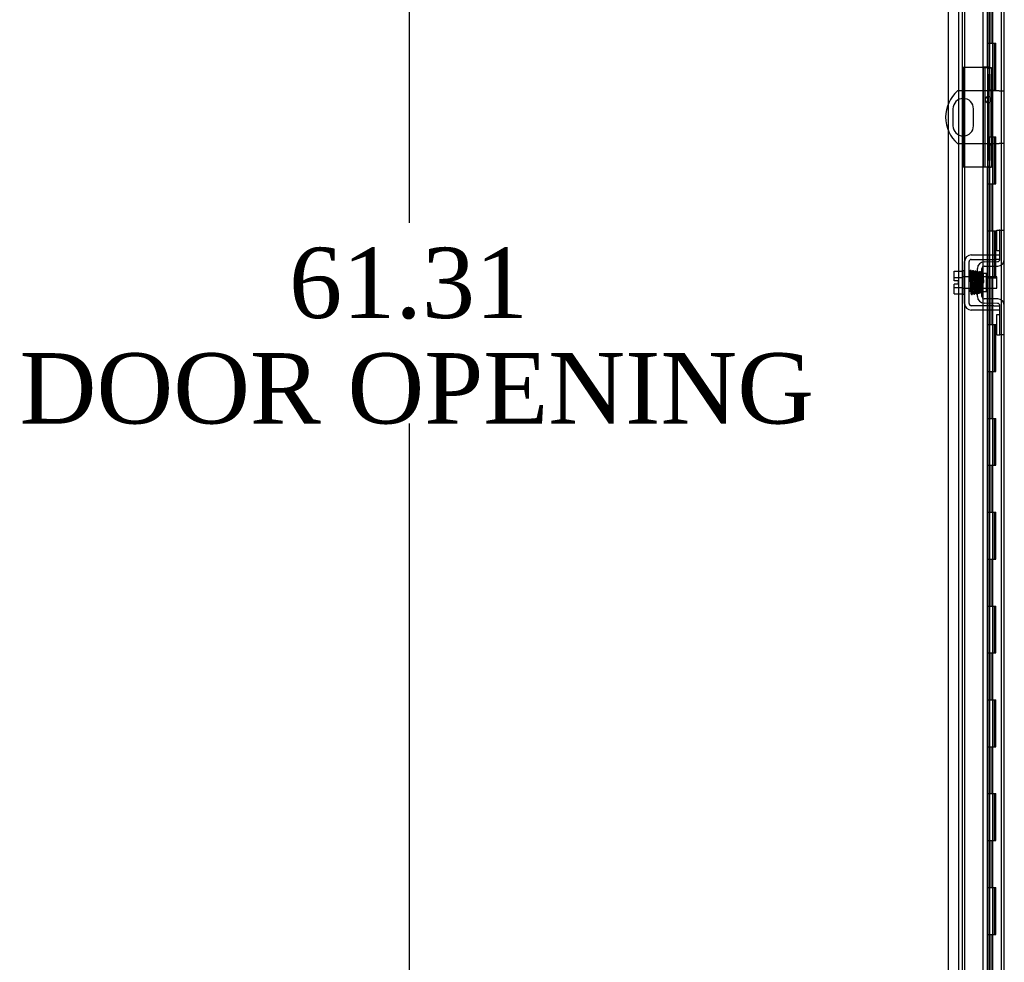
# Model space of a CAD drawing. Header units: inches. Extents: x 1 to 299, y -2 to 199.
# Tile 20 of 30: x 117 to 138, y 88 to 108. Entities that reach past the tile are written whole.
import ezdxf
from ezdxf.enums import TextEntityAlignment as Align
from ezdxf.lldxf.tags import DXFTag

# ---------------------------------------------------------------- set-up
doc = ezdxf.new("R2010")
doc.units = ezdxf.units.IN
doc.header["$MEASUREMENT"] = 0
for name, color, linetype in [('COM40153-2', 7, 'Continuous'), ('COM51496-1', 7, 'Continuous'), ('COM51497', 7, 'Continuous'), ('COM51498', 7, 'Continuous'), ('COM53957-3', 7, 'Continuous'), ('COM55523', 7, 'Continuous'), ('COM70220', 7, 'Continuous'), ('COM71173-2', 7, 'Continuous'), ('Default', 7, 'Continuous'), ('SCC19011', 7, 'Continuous'), ('SPR20280', 7, 'Continuous'), ('WAF25367', 7, 'Continuous')]:
    doc.layers.add(name, color=color, linetype=linetype)
doc.styles.add('SEACAD_Times_New_Roman', font='times.ttf')
tags = doc.linetypes.add('HIDDEN2', pattern=[0.1875, 0.125, -0.0625]).pattern_tags.tags
tags[6:7] = [DXFTag(74, 4), DXFTag(75, 0), DXFTag(340, '0'), DXFTag(46, 0.0), DXFTag(50, 0.0), DXFTag(44, 0.0), DXFTag(45, 0.0)]
tags[4:5] = [DXFTag(74, 4), DXFTag(75, 0), DXFTag(340, '0'), DXFTag(46, 0.0), DXFTag(50, 0.0), DXFTag(44, 0.0), DXFTag(45, 0.0)]
doc.dimstyles.new('HAMMOND_(STH_-_300x200)', dxfattribs={"dimtxt": 1.5, "dimasz": 1.875, "dimexe": 0.75, "dimexo": 0.75, "dimgap": 0.375, "dimtad": 0, "dimtih": 1, "dimtoh": 1, "dimzin": 0, "dimdsep": 46, "dimtxsty": 'SEACAD_Times_New_Roman', "dimblk1": '_SE_FILLED', "dimblk2": '_SE_FILLED', "dimsah": 1, "dimcen": 0.75, "dimadec": 0, "dimazin": 0, "dimtfac": 0.8, "dimtofl": 0, "dimtmove": 1, "dimatfit": 3, "dimfxl": 0, "dimtolj": 1, "dimtzin": 0, "dimarcsym": 0})

# ---------------------------------------------------------------- blocks, each defined once
blk = doc.blocks.new('SE3')
at = {"layer": 'COM40153-2', "color": 7, "linetype": 'Continuous'}
for p, q in [((137.08, 106.982), (137.08, 106.482)), ((137.505, 106.982), (137.08, 106.982)), ((137.505, 106.982), (137.61, 106.982)), ((137.61, 106.982), (137.61, 106.952)), ((137.61, 106.982), (137.68, 106.982)), ((137.61, 106.839), (137.61, 106.952)), ((137.61, 106.839), (137.61, 106.505)), ((137.68, 106.952), (137.68, 106.982)), ((137.68, 106.952), (137.68, 106.839)), ((137.68, 106.505), (137.68, 106.839)), ((137.61, 106.505), (137.61, 105.334)), ((137.61, 106.505), (137.68, 106.505)), ((137.68, 106.505), (137.68, 105.334)), ((137.08, 106.319), (137.08, 105.519)), ((137.08, 105.357), (137.08, 104.857)), ((137.61, 105.334), (137.61, 104.999)), ((137.61, 105.334), (137.68, 105.334)), ((137.68, 104.999), (137.68, 105.334)), ((137.61, 104.886), (137.61, 104.999)), ((137.68, 104.999), (137.68, 104.886)), ((137.497, 104.857), (137.08, 104.857)), ((137.61, 104.886), (137.61, 104.857)), ((137.61, 104.857), (137.68, 104.857)), ((137.68, 104.857), (137.68, 104.886))]:
    blk.add_line(p, q, dxfattribs=at)
at = {"layer": 'COM40153-2', "color": 7, "linetype": 'HIDDEN2'}
for p, q in [((137.08, 106.482), (137.08, 106.319)), ((137.08, 105.519), (137.08, 105.357))]:
    blk.add_line(p, q, dxfattribs=at)
at = {"layer": 'COM51496-1', "color": 7, "linetype": 'Continuous'}
for p, q in [((137.61, 106.482), (136.959, 106.482)), ((137.847, 106.482), (137.68, 106.482)), ((137.847, 106.482), (137.955, 106.482)), ((136.861, 106.1), (136.861, 105.738)), ((137.299, 105.738), (137.299, 106.1)), ((136.959, 105.357), (137.61, 105.357)), ((137.68, 105.357), (137.847, 105.357)), ((137.955, 105.357), (137.847, 105.357))]:
    blk.add_line(p, q, dxfattribs=at)
at = {"layer": 'COM51496-1', "color": 7, "linetype": 'HIDDEN2'}
for p, q in [((137.68, 106.482), (137.61, 106.482)), ((137.61, 105.357), (137.68, 105.357))]:
    blk.add_line(p, q, dxfattribs=at)
at = {"layer": 'COM51496-1', "color": 7, "linetype": 'Continuous'}
for centre, radius, start, end in [((137.455, 105.919), 0.75, 131.4096, 228.5904), ((137.08, 106.1), 0.219, 0, 180), ((137.611, 106.294), 0.0625, 90.4489, 269.5511), ((137.08, 105.738), 0.219, 180, 0)]:
    blk.add_arc(centre, radius, start, end, dxfattribs=at)
at = {"layer": 'COM51496-1', "color": 7, "linetype": 'HIDDEN2'}
for start, end in [(0, 90.4489), (269.5511, 0)]:
    blk.add_arc((137.611, 106.294), 0.0625, start, end, dxfattribs=at)
at = {"layer": 'COM51497', "color": 7, "linetype": 'Continuous'}
for p, q in [((137.109, 101.95), (137.109, 102.841)), ((137.204, 101.95), (137.204, 102.841)), ((137.252, 102.984), (137.735, 102.984)), ((137.252, 102.889), (137.735, 102.889)), ((137.735, 102.984), (137.86, 102.984)), ((137.86, 102.889), (137.735, 102.889)), ((137.735, 101.902), (137.252, 101.902)), ((137.735, 101.807), (137.252, 101.807)), ((137.735, 101.902), (137.86, 101.902)), ((137.86, 101.807), (137.735, 101.807))]:
    blk.add_line(p, q, dxfattribs=at)
for centre, radius, start, end in [((137.252, 102.841), 0.143, 90, 180), ((137.252, 102.841), 0.048, 90, 180), ((137.252, 101.95), 0.143, 180, 270), ((137.252, 101.95), 0.048, 180, 270)]:
    blk.add_arc(centre, radius, start, end, dxfattribs=at)
at = {"layer": 'COM51498', "color": 7, "linetype": 'Continuous'}
for p, q in [((137.795, 103.074), (137.795, 103.511)), ((137.795, 103.511), (137.846, 103.511)), ((137.86, 103.511), (137.846, 103.511)), ((137.86, 103.261), (137.86, 103.511)), ((137.86, 103.511), (137.955, 103.511)), ((137.86, 102.889), (137.86, 103.261)), ((137.846, 103.074), (137.795, 103.074)), ((137.846, 103.074), (137.86, 103.074)), ((137.523, 102.836), (137.813, 102.841)), ((137.383, 102.099), (137.383, 102.693)), ((137.478, 102.099), (137.478, 102.693)), ((137.525, 102.741), (137.814, 102.746)), ((137.573, 102.591), (137.503, 102.591)), ((137.573, 102.201), (137.573, 102.591)), ((137.478, 102.201), (137.573, 102.201)), ((137.814, 102.046), (137.525, 102.051)), ((137.813, 101.951), (137.523, 101.956)), ((137.86, 101.53), (137.86, 101.903)), ((137.795, 101.28), (137.795, 101.717)), ((137.795, 101.717), (137.846, 101.717)), ((137.86, 101.717), (137.846, 101.717)), ((137.86, 101.28), (137.86, 101.53)), ((137.795, 101.28), (137.846, 101.28)), ((137.846, 101.28), (137.86, 101.28)), ((137.955, 101.28), (137.86, 101.28))]:
    blk.add_line(p, q, dxfattribs=at)
at = {"layer": 'COM51498', "color": 7, "linetype": 'HIDDEN2'}
blk.add_line((137.503, 102.591), (137.478, 102.591), dxfattribs=at)
at = {"layer": 'COM51498', "color": 7, "linetype": 'Continuous'}
for centre, radius, start, end in [((137.526, 102.693), 0.143, 91, 180), ((137.812, 102.889), 0.048, 271, 0), ((137.812, 102.889), 0.143, 271, 0), ((137.526, 102.693), 0.048, 91, 180), ((137.526, 102.099), 0.143, 180, 269), ((137.526, 102.099), 0.048, 180, 269), ((137.812, 101.903), 0.143, 0, 89), ((137.812, 101.903), 0.048, 0, 89)]:
    blk.add_arc(centre, radius, start, end, dxfattribs=at)
at = {"layer": 'COM53957-3', "color": 7, "linetype": 'Continuous'}
for p, q in [((136.768, 106.22), (136.768, 133.543)), ((137.497, 130.456), (137.497, 106.983)), ((137.589, 130.456), (137.589, 106.983)), ((137.643, 106.983), (137.643, 130.456)), ((137.589, 106.983), (137.497, 106.983)), ((137.504, 106.982), (137.504, 106.983)), ((137.512, 106.982), (137.512, 106.983)), ((137.638, 106.983), (137.589, 106.983)), ((137.638, 106.983), (137.643, 106.983)), ((136.768, 71.297), (136.768, 105.618)), ((137.589, 104.857), (137.497, 104.857)), ((137.497, 104.857), (137.497, 102.984)), ((137.589, 104.857), (137.589, 102.984)), ((137.589, 104.857), (137.61, 104.857)), ((137.643, 102.984), (137.643, 104.857)), ((137.497, 102.889), (137.497, 102.833)), ((137.589, 102.889), (137.589, 102.837)), ((137.643, 102.838), (137.643, 102.889)), ((137.497, 102.731), (137.497, 102.611)), ((137.589, 102.742), (137.589, 102.518)), ((137.643, 102.518), (137.643, 102.743)), ((137.497, 102.201), (137.497, 102.06)), ((137.589, 102.274), (137.589, 102.049)), ((137.643, 102.049), (137.643, 102.274)), ((137.497, 101.958), (137.497, 101.902)), ((137.497, 101.807), (137.497, 74.335)), ((137.589, 101.954), (137.589, 101.902)), ((137.589, 101.807), (137.589, 74.335)), ((137.643, 101.902), (137.643, 101.954)), ((137.643, 74.335), (137.643, 101.807))]:
    blk.add_line(p, q, dxfattribs=at)
at = {"layer": 'COM53957-3', "color": 7, "linetype": 'HIDDEN2'}
for p, q in [((137.504, 104.857), (137.504, 106.982)), ((137.512, 104.857), (137.512, 106.982)), ((137.538, 106.983), (137.538, 104.857)), ((136.768, 105.618), (136.768, 106.22)), ((137.497, 102.984), (137.497, 102.889)), ((137.497, 102.833), (137.497, 102.731)), ((137.589, 102.984), (137.589, 102.889)), ((137.589, 102.837), (137.589, 102.742)), ((137.643, 102.889), (137.643, 102.984)), ((137.643, 102.743), (137.643, 102.838)), ((137.497, 102.611), (137.497, 102.201)), ((137.589, 102.518), (137.589, 102.274)), ((137.643, 102.274), (137.643, 102.518)), ((137.497, 102.06), (137.497, 101.958)), ((137.589, 102.049), (137.589, 101.954)), ((137.643, 101.954), (137.643, 102.049)), ((137.497, 101.902), (137.497, 101.807)), ((137.589, 101.902), (137.589, 101.807)), ((137.643, 101.807), (137.643, 101.902))]:
    blk.add_line(p, q, dxfattribs=at)
at = {"layer": 'COM55523', "color": 7, "linetype": 'HIDDEN2'}
for p, q in [((137.062, 72.499), (137.062, 132.499)), ((137.602, 72.499), (137.602, 132.499)), ((137.607, 132.508), (137.607, 72.499)), ((137.707, 72.499), (137.707, 132.508)), ((137.893, 72.499), (137.893, 132.499)), ((137.955, 72.499), (137.955, 132.499)), ((137.657, 107.499), (137.657, 108.499)), ((137.698, 107.499), (137.698, 108.499)), ((137.602, 107.499), (137.657, 107.499)), ((137.646, 107.499), (137.774, 107.499)), ((137.646, 106.499), (137.646, 107.499)), ((137.743, 106.499), (137.743, 107.499)), ((137.769, 107.499), (137.769, 106.499)), ((137.774, 106.499), (137.774, 107.499)), ((137.602, 106.499), (137.657, 106.499)), ((137.646, 106.499), (137.774, 106.499)), ((137.657, 105.499), (137.657, 106.499)), ((137.698, 105.499), (137.698, 106.499)), ((137.602, 105.499), (137.657, 105.499)), ((137.646, 105.499), (137.774, 105.499)), ((137.646, 104.499), (137.646, 105.499)), ((137.743, 104.499), (137.743, 105.499)), ((137.769, 105.499), (137.769, 104.499)), ((137.774, 104.499), (137.774, 105.499)), ((137.602, 104.499), (137.657, 104.499)), ((137.646, 104.499), (137.774, 104.499)), ((137.657, 103.499), (137.657, 104.499)), ((137.698, 103.499), (137.698, 104.499)), ((137.602, 103.499), (137.657, 103.499)), ((137.646, 103.499), (137.774, 103.499)), ((137.646, 102.499), (137.646, 103.499)), ((137.743, 102.499), (137.743, 103.499)), ((137.769, 103.499), (137.769, 102.499)), ((137.774, 102.499), (137.774, 103.499)), ((137.602, 102.499), (137.657, 102.499)), ((137.646, 102.499), (137.774, 102.499)), ((137.657, 101.499), (137.657, 102.499)), ((137.698, 101.499), (137.698, 102.499)), ((137.602, 101.499), (137.657, 101.499)), ((137.646, 101.499), (137.774, 101.499)), ((137.646, 100.499), (137.646, 101.499)), ((137.743, 100.499), (137.743, 101.499)), ((137.769, 101.499), (137.769, 100.499)), ((137.774, 100.499), (137.774, 101.499)), ((137.602, 100.499), (137.657, 100.499)), ((137.646, 100.499), (137.774, 100.499)), ((137.657, 99.499), (137.657, 100.499)), ((137.698, 99.499), (137.698, 100.499)), ((137.602, 99.499), (137.657, 99.499)), ((137.646, 99.499), (137.774, 99.499)), ((137.646, 98.499), (137.646, 99.499)), ((137.743, 98.499), (137.743, 99.499)), ((137.769, 99.499), (137.769, 98.499)), ((137.774, 98.499), (137.774, 99.499)), ((137.602, 98.499), (137.657, 98.499)), ((137.646, 98.499), (137.774, 98.499)), ((137.657, 97.499), (137.657, 98.499)), ((137.698, 97.499), (137.698, 98.499)), ((137.602, 97.499), (137.657, 97.499)), ((137.646, 97.499), (137.774, 97.499)), ((137.646, 96.499), (137.646, 97.499)), ((137.743, 96.499), (137.743, 97.499)), ((137.769, 97.499), (137.769, 96.499)), ((137.774, 96.499), (137.774, 97.499)), ((137.602, 96.499), (137.657, 96.499)), ((137.646, 96.499), (137.774, 96.499)), ((137.657, 95.499), (137.657, 96.499)), ((137.698, 95.499), (137.698, 96.499)), ((137.602, 95.499), (137.657, 95.499)), ((137.646, 95.499), (137.774, 95.499)), ((137.646, 94.499), (137.646, 95.499)), ((137.743, 94.499), (137.743, 95.499)), ((137.769, 95.499), (137.769, 94.499)), ((137.774, 94.499), (137.774, 95.499)), ((137.602, 94.499), (137.657, 94.499)), ((137.646, 94.499), (137.774, 94.499)), ((137.657, 93.499), (137.657, 94.499)), ((137.698, 93.499), (137.698, 94.499)), ((137.602, 93.499), (137.657, 93.499)), ((137.646, 93.499), (137.774, 93.499)), ((137.646, 92.499), (137.646, 93.499)), ((137.743, 92.499), (137.743, 93.499)), ((137.769, 93.499), (137.769, 92.499)), ((137.774, 92.499), (137.774, 93.499)), ((137.602, 92.499), (137.657, 92.499)), ((137.646, 92.499), (137.774, 92.499)), ((137.657, 91.499), (137.657, 92.499)), ((137.698, 91.499), (137.698, 92.499)), ((137.602, 91.499), (137.657, 91.499)), ((137.646, 91.499), (137.774, 91.499)), ((137.646, 90.499), (137.646, 91.499)), ((137.743, 90.499), (137.743, 91.499)), ((137.769, 91.499), (137.769, 90.499)), ((137.774, 90.499), (137.774, 91.499)), ((137.602, 90.499), (137.657, 90.499)), ((137.646, 90.499), (137.774, 90.499)), ((137.657, 89.499), (137.657, 90.499)), ((137.698, 89.499), (137.698, 90.499)), ((137.602, 89.499), (137.657, 89.499)), ((137.646, 89.499), (137.774, 89.499)), ((137.646, 88.499), (137.646, 89.499)), ((137.743, 88.499), (137.743, 89.499)), ((137.769, 89.499), (137.769, 88.499)), ((137.774, 88.499), (137.774, 89.499)), ((137.602, 88.499), (137.657, 88.499)), ((137.646, 88.499), (137.774, 88.499)), ((137.657, 87.499), (137.657, 88.499)), ((137.698, 87.499), (137.698, 88.499))]:
    blk.add_line(p, q, dxfattribs=at)
at = {"layer": 'COM70220', "color": 7, "linetype": 'HIDDEN2'}
blk.add_line((137.113, 71.959), (137.113, 133.014), dxfattribs=at)
at = {"layer": 'COM71173-2', "color": 7, "linetype": 'HIDDEN2'}
blk.add_line((136.988, 71.735), (136.988, 133.045), dxfattribs=at)
at = {"layer": 'COM71173-2', "color": 7, "linetype": 'Continuous'}
blk.add_line((137.955, 71.735), (137.955, 133.045), dxfattribs=at)
at = {"layer": 'SCC19011', "color": 7, "linetype": 'Continuous'}
for p, q in [((136.883, 102.637), (137.064, 102.637)), ((136.883, 102.504), (136.883, 102.637)), ((136.883, 102.504), (137.064, 102.504)), ((136.883, 102.43), (136.883, 102.504)), ((136.978, 102.43), (136.883, 102.43)), ((136.978, 102.362), (136.978, 102.43)), ((137.228, 102.518), (137.204, 102.518)), ((137.277, 102.518), (137.263, 102.518)), ((137.327, 102.518), (137.312, 102.518)), ((137.377, 102.518), (137.362, 102.518)), ((137.796, 102.518), (137.573, 102.518)), ((137.796, 102.274), (137.796, 102.518)), ((136.883, 102.287), (136.883, 102.362)), ((136.978, 102.362), (136.883, 102.362)), ((136.883, 102.287), (137.064, 102.287)), ((136.883, 102.155), (136.883, 102.287)), ((137.204, 102.274), (137.236, 102.274)), ((137.271, 102.274), (137.286, 102.274)), ((137.321, 102.274), (137.337, 102.274)), ((137.371, 102.274), (137.383, 102.274)), ((137.573, 102.274), (137.796, 102.274)), ((136.883, 102.155), (137.064, 102.155))]:
    blk.add_line(p, q, dxfattribs=at)
at = {"layer": 'SCC19011', "color": 7, "linetype": 'HIDDEN2'}
for p, q in [((137.204, 102.518), (137.064, 102.518)), ((137.263, 102.518), (137.228, 102.518)), ((137.312, 102.518), (137.277, 102.518)), ((137.362, 102.518), (137.327, 102.518)), ((137.573, 102.518), (137.377, 102.518)), ((137.064, 102.274), (137.204, 102.274)), ((137.236, 102.274), (137.271, 102.274)), ((137.286, 102.274), (137.321, 102.274)), ((137.337, 102.274), (137.371, 102.274)), ((137.383, 102.274), (137.573, 102.274))]:
    blk.add_line(p, q, dxfattribs=at)
at = {"layer": 'SPR20280', "color": 7, "linetype": 'Continuous'}
blk.add_line((137.482, 102.396), (137.517, 102.396), dxfattribs=at)
for centre, radius, start, end in [((142.154, 102.218), 4.954, 175.1676, 176.5222), ((137.337, 102.62), 0.0181, 0.2962, 180.6354), ((142.127, 102.219), 4.891, 179.5941, 179.9583)]:
    blk.add_arc(centre, radius, start, end, dxfattribs=at)
at = {"layer": 'SPR20280', "color": 7, "linetype": 'HIDDEN2'}
blk.add_arc((142.154, 102.218), 4.954, 176.5222, 179.9373, dxfattribs=at)
for start_param, end_param in [(5.616239, 6.283185), (0, 0.666946)]:
    blk.add_ellipse((137.218, 102.223), major_axis=(-0.0175, 0), ratio=0.707107, start_param=start_param, end_param=end_param, dxfattribs=at)
at = {"layer": 'SPR20280', "color": 7, "linetype": 'Continuous'}
blk.add_ellipse((137.218, 102.223), major_axis=(-0.0175, 0), ratio=0.707107, start_param=0.666946, end_param=5.616239, dxfattribs=at)
for points, knots in [([(137.254, 102.636), (137.254, 102.637), (137.254, 102.639), (137.253, 102.641), (137.252, 102.644), (137.251, 102.647), (137.249, 102.649), (137.246, 102.651), (137.243, 102.653), (137.238, 102.654), (137.232, 102.653), (137.225, 102.649), (137.219, 102.641), (137.218, 102.635), (137.218, 102.631)], [0, 0, 0, 0, 0.03948, 0.078027, 0.11705, 0.157795, 0.20119, 0.247813, 0.297965, 0.351797, 0.472995, 0.624898, 0.803476, 1, 1, 1, 1]), ([(137.22, 102.632), (137.22, 102.632), (137.222, 102.63), (137.224, 102.599), (137.227, 102.545), (137.229, 102.49), (137.23, 102.443), (137.232, 102.393), (137.234, 102.342), (137.235, 102.292), (137.237, 102.247), (137.239, 102.208), (137.241, 102.178), (137.243, 102.16), (137.244, 102.158), (137.245, 102.157)], [0.041658, 0.041658, 0.041658, 0.041658, 0.1062331, 0.2177365, 0.3345116, 0.3951575, 0.4571173, 0.5204025, 0.5850154, 0.650919, 0.7181243, 0.7866617, 0.856475, 0.927577, 0.9945625, 0.9945625, 0.9945625, 0.9945625]), ([(137.279, 102.161), (137.278, 102.163), (137.277, 102.167), (137.274, 102.211), (137.271, 102.271), (137.269, 102.329), (137.267, 102.377), (137.266, 102.428), (137.264, 102.478), (137.262, 102.526), (137.261, 102.568), (137.259, 102.603), (137.257, 102.628), (137.255, 102.639), (137.254, 102.639), (137.254, 102.639)], [0.0084013, 0.0084013, 0.0084013, 0.0084013, 0.1047673, 0.2149815, 0.3308118, 0.3911182, 0.4528716, 0.5160814, 0.5807303, 0.6468516, 0.7144807, 0.783578, 0.8541849, 0.926338, 0.9626406, 0.9626406, 0.9626406, 0.9626406]), ([(137.269, 102.63), (137.268, 102.626), (137.265, 102.604), (137.263, 102.562), (137.262, 102.536), (137.262, 102.534)], [0.1075026, 0.1075026, 0.1075026, 0.1075026, 0.219859, 0.336958, 0.3455788, 0.3455788, 0.3455788, 0.3455788]), ([(137.306, 102.62), (137.306, 102.626), (137.305, 102.633), (137.298, 102.642), (137.292, 102.645), (137.288, 102.645), (137.284, 102.645), (137.281, 102.644), (137.277, 102.642), (137.274, 102.639), (137.272, 102.636), (137.27, 102.632), (137.27, 102.629), (137.27, 102.628)], [0, 0, 0, 0, 0.337377, 0.476585, 0.593946, 0.643993, 0.690857, 0.738213, 0.787078, 0.837877, 0.890521, 0.944659, 1, 1, 1, 1]), ([(137.271, 102.623), (137.272, 102.615), (137.274, 102.599), (137.276, 102.545), (137.279, 102.474), (137.282, 102.394), (137.285, 102.314), (137.287, 102.245), (137.29, 102.191), (137.292, 102.177), (137.293, 102.169)], [0, 0, 0, 0, 0.125356, 0.250547, 0.375714, 0.500726, 0.625702, 0.75054, 0.875328, 1, 1, 1, 1]), ([(137.328, 102.171), (137.327, 102.178), (137.325, 102.193), (137.322, 102.245), (137.32, 102.315), (137.317, 102.394), (137.314, 102.474), (137.311, 102.545), (137.309, 102.601), (137.307, 102.617), (137.306, 102.625)], [0, 0, 0, 0, 0.123677, 0.247763, 0.372182, 0.497025, 0.622181, 0.747773, 0.873664, 1, 1, 1, 1]), ([(137.319, 102.623), (137.318, 102.62), (137.317, 102.613), (137.314, 102.575), (137.313, 102.543), (137.312, 102.531)], [0, 0, 0, 0, 0.1069729, 0.2190176, 0.2772299, 0.2772299, 0.2772299, 0.2772299]), ([(137.319, 102.619), (137.32, 102.617), (137.322, 102.611), (137.325, 102.568), (137.328, 102.499), (137.331, 102.425), (137.333, 102.363), (137.335, 102.316), (137.337, 102.272), (137.338, 102.233), (137.34, 102.202), (137.342, 102.18), (137.344, 102.171), (137.345, 102.17), (137.345, 102.171)], [0.0031575, 0.0031575, 0.0031575, 0.0031575, 0.106276, 0.2177664, 0.3343795, 0.4562757, 0.5195077, 0.5840716, 0.6500082, 0.7172741, 0.7858907, 0.8559002, 0.9272657, 0.9562295, 0.9562295, 0.9562295, 0.9562295]), ([(137.379, 102.179), (137.378, 102.179), (137.377, 102.18), (137.375, 102.206), (137.372, 102.255), (137.37, 102.306), (137.369, 102.349), (137.367, 102.395), (137.365, 102.443), (137.363, 102.49), (137.362, 102.533), (137.36, 102.571), (137.358, 102.6), (137.356, 102.619), (137.355, 102.622), (137.354, 102.623)], [0.0493682, 0.0493682, 0.0493682, 0.0493682, 0.1041505, 0.2141198, 0.3297994, 0.3901531, 0.4519694, 0.5152557, 0.5800319, 0.6463064, 0.7140466, 0.7832821, 0.8540388, 0.9262663, 0.9997798, 0.9997798, 0.9997798, 0.9997798]), ([(137.382, 102.63), (137.38, 102.629), (137.375, 102.627), (137.363, 102.61), (137.366, 102.592), (137.363, 102.551), (137.362, 102.532), (137.362, 102.525)], [0.5066222, 0.5066222, 0.5066222, 0.5066222, 0.5128196, 0.5303259, 0.613166, 0.6452574, 0.6654469, 0.6654469, 0.6654469, 0.6654469]), ([(137.372, 102.602), (137.372, 102.602), (137.373, 102.596), (137.375, 102.572), (137.377, 102.534), (137.378, 102.491), (137.38, 102.437), (137.382, 102.394), (137.383, 102.371), (137.383, 102.369)], [0.5252176, 0.5252176, 0.5252176, 0.5252176, 0.5500519, 0.604828, 0.6390024, 0.6775462, 0.720453, 0.7677407, 0.7732337, 0.7732337, 0.7732337, 0.7732337]), ([(137.504, 102.597), (137.504, 102.599), (137.504, 102.601), (137.503, 102.605), (137.5, 102.609), (137.497, 102.612), (137.494, 102.614), (137.489, 102.615), (137.483, 102.615), (137.479, 102.613), (137.478, 102.612)], [0, 0, 0, 0, 0.0589773, 0.1211115, 0.1849679, 0.2490189, 0.31194, 0.3728411, 0.4898099, 0.5959107, 0.5959107, 0.5959107, 0.5959107]), ([(137.478, 102.492), (137.478, 102.487), (137.479, 102.469), (137.48, 102.436), (137.481, 102.411), (137.482, 102.396)], [0.6947964, 0.6947964, 0.6947964, 0.6947964, 0.7496304, 0.874808, 1, 1, 1, 1]), ([(137.517, 102.396), (137.516, 102.411), (137.515, 102.436), (137.514, 102.477), (137.512, 102.514), (137.51, 102.546), (137.509, 102.571), (137.507, 102.589), (137.505, 102.599), (137.504, 102.6), (137.504, 102.6)], [0, 0, 0, 0, 0.1236932, 0.2477957, 0.3722334, 0.4970307, 0.6222178, 0.7477992, 0.8737106, 0.9604174, 0.9604174, 0.9604174, 0.9604174]), ([(137.253, 102.273), (137.252, 102.268), (137.252, 102.249), (137.25, 102.218), (137.248, 102.187), (137.247, 102.165), (137.245, 102.162), (137.245, 102.16)], [0.6991641, 0.6991641, 0.6991641, 0.6991641, 0.7192479, 0.7874906, 0.857043, 0.9278644, 1, 1, 1, 1]), ([(137.28, 102.157), (137.281, 102.161), (137.282, 102.169), (137.285, 102.211), (137.286, 102.245), (137.287, 102.258)], [0, 0, 0, 0, 0.1087369, 0.2223139, 0.2823724, 0.2823724, 0.2823724, 0.2823724]), ([(137.33, 102.167), (137.331, 102.171), (137.334, 102.194), (137.336, 102.236), (137.337, 102.262), (137.337, 102.264)], [0.1097302, 0.1097302, 0.1097302, 0.1097302, 0.2224256, 0.3403895, 0.3502806, 0.3502806, 0.3502806, 0.3502806]), ([(137.478, 102.184), (137.48, 102.187), (137.481, 102.192), (137.482, 102.199), (137.482, 102.202)], [0.53014438, 0.53014438, 0.53014438, 0.53014438, 0.5577634, 0.5731101, 0.5731101, 0.5731101, 0.5731101]), ([(137.244, 102.159), (137.244, 102.157), (137.244, 102.155), (137.246, 102.151), (137.248, 102.147), (137.252, 102.143), (137.258, 102.141), (137.265, 102.141), (137.272, 102.144), (137.277, 102.148), (137.28, 102.154), (137.28, 102.158), (137.28, 102.16)], [0, 0, 0, 0, 0.065589, 0.134096, 0.204, 0.273642, 0.405923, 0.527776, 0.652215, 0.775569, 0.89228, 1, 1, 1, 1]), ([(137.292, 102.173), (137.293, 102.168), (137.294, 102.161), (137.301, 102.153), (137.306, 102.15), (137.311, 102.149), (137.315, 102.15), (137.318, 102.151), (137.322, 102.153), (137.325, 102.155), (137.327, 102.159), (137.329, 102.163), (137.329, 102.166), (137.329, 102.167)], [0, 0, 0, 0, 0.324319, 0.462115, 0.581304, 0.633213, 0.682431, 0.732423, 0.783847, 0.836789, 0.89085, 0.94542, 1, 1, 1, 1]), ([(137.345, 102.172), (137.345, 102.171), (137.345, 102.169), (137.346, 102.167), (137.348, 102.164), (137.35, 102.161), (137.353, 102.159), (137.356, 102.158), (137.361, 102.157), (137.367, 102.158), (137.374, 102.162), (137.38, 102.17), (137.381, 102.176), (137.381, 102.18)], [0.0423433, 0.0423433, 0.0423433, 0.0423433, 0.0780693, 0.1166064, 0.1566075, 0.1991192, 0.2448555, 0.2942488, 0.3475582, 0.468612, 0.6213089, 0.801496, 1, 1, 1, 1])]:
    blk.add_open_spline(points, degree=3, knots=knots, dxfattribs=at)
at = {"layer": 'SPR20280', "color": 7, "linetype": 'HIDDEN2'}
for points, knots in [([(137.429, 102.184), (137.428, 102.187), (137.427, 102.192), (137.424, 102.223), (137.422, 102.264), (137.42, 102.311), (137.418, 102.359), (137.416, 102.418), (137.414, 102.483), (137.411, 102.541), (137.409, 102.581), (137.407, 102.605), (137.403, 102.624), (137.389, 102.631), (137.383, 102.63), (137.382, 102.63)], [0, 0, 0, 0, 0.0490853, 0.0953348, 0.138754, 0.179289, 0.2169083, 0.2516014, 0.3118083, 0.3615871, 0.4054901, 0.4439435, 0.4809307, 0.5004287, 0.5066222, 0.5066222, 0.5066222, 0.5066222]), ([(137.456, 102.601), (137.456, 102.604), (137.455, 102.61), (137.449, 102.618), (137.442, 102.622), (137.436, 102.623), (137.43, 102.621), (137.426, 102.619), (137.423, 102.616), (137.422, 102.614), (137.42, 102.611), (137.42, 102.608), (137.42, 102.606), (137.42, 102.605)], [0, 0, 0, 0, 0.180774, 0.350248, 0.499828, 0.623642, 0.733222, 0.784403, 0.832779, 0.878274, 0.921007, 0.961361, 1, 1, 1, 1]), ([(137.418, 102.603), (137.417, 102.597), (137.415, 102.575), (137.413, 102.54), (137.412, 102.521)], [0.1070599, 0.1070599, 0.1070599, 0.1070599, 0.2191639, 0.3205784, 0.3205784, 0.3205784, 0.3205784]), ([(137.42, 102.602), (137.421, 102.598), (137.423, 102.589), (137.425, 102.556), (137.427, 102.513), (137.429, 102.467), (137.431, 102.419), (137.433, 102.363), (137.436, 102.302), (137.438, 102.249), (137.44, 102.213), (137.443, 102.192), (137.445, 102.18), (137.455, 102.173), (137.462, 102.172), (137.469, 102.173), (137.475, 102.178), (137.477, 102.181), (137.478, 102.183), (137.478, 102.184)], [0, 0, 0, 0, 0.0498436, 0.0967002, 0.1405955, 0.1815314, 0.2194862, 0.2544765, 0.3152997, 0.3654619, 0.409652, 0.4485892, 0.4814188, 0.4889058, 0.495916, 0.5065238, 0.5135393, 0.5236157, 0.5301444, 0.5301444, 0.5301444, 0.5301444]), ([(137.476, 102.201), (137.476, 102.201), (137.476, 102.207), (137.474, 102.23), (137.472, 102.264), (137.471, 102.302), (137.469, 102.351), (137.466, 102.409), (137.464, 102.473), (137.461, 102.534), (137.458, 102.585), (137.456, 102.598), (137.455, 102.605)], [0.5312571, 0.5312571, 0.5312571, 0.5312571, 0.5585929, 0.6096433, 0.6421085, 0.6791741, 0.7208841, 0.7672768, 0.8183419, 0.8741554, 0.9346781, 1, 1, 1, 1]), ([(137.469, 102.598), (137.468, 102.595), (137.466, 102.588), (137.464, 102.558), (137.463, 102.531), (137.462, 102.516)], [0, 0, 0, 0, 0.0491727, 0.0954645, 0.1386905, 0.1386905, 0.1386905, 0.1386905]), ([(137.478, 102.612), (137.478, 102.612), (137.475, 102.611), (137.472, 102.607), (137.469, 102.601), (137.468, 102.597), (137.468, 102.595)], [0.5959107, 0.5959107, 0.5959107, 0.5959107, 0.6145359, 0.7437677, 0.8727235, 1, 1, 1, 1]), ([(137.47, 102.594), (137.47, 102.595), (137.471, 102.594), (137.472, 102.586), (137.474, 102.568), (137.475, 102.544), (137.477, 102.517), (137.478, 102.499), (137.478, 102.492)], [0.0491745, 0.0491745, 0.0491745, 0.0491745, 0.1247815, 0.2496118, 0.3745487, 0.4995316, 0.6245497, 0.6947964, 0.6947964, 0.6947964, 0.6947964]), ([(137.383, 102.369), (137.384, 102.349), (137.385, 102.305), (137.388, 102.244), (137.391, 102.194), (137.393, 102.185), (137.394, 102.181)], [0.7732337, 0.7732337, 0.7732337, 0.7732337, 0.8193455, 0.8752892, 0.9355028, 1, 1, 1, 1]), ([(137.383, 102.195), (137.383, 102.196), (137.384, 102.205), (137.385, 102.227), (137.386, 102.255), (137.387, 102.268)], [0.04748417, 0.04748417, 0.04748417, 0.04748417, 0.04971307, 0.09644975, 0.13324475, 0.13324475, 0.13324475, 0.13324475]), ([(137.429, 102.18), (137.43, 102.182), (137.432, 102.186), (137.434, 102.222), (137.436, 102.256), (137.437, 102.272)], [0.0098951, 0.0098951, 0.0098951, 0.0098951, 0.1087958, 0.2223565, 0.3065223, 0.3065223, 0.3065223, 0.3065223]), ([(137.482, 102.202), (137.483, 102.209), (137.484, 102.224), (137.486, 102.256), (137.488, 102.296), (137.49, 102.344), (137.491, 102.379), (137.492, 102.396)], [0.5731101, 0.5731101, 0.5731101, 0.5731101, 0.6106645, 0.6440309, 0.6818562, 0.7241002, 0.764095, 0.764095, 0.764095, 0.764095]), ([(137.393, 102.184), (137.394, 102.18), (137.395, 102.175), (137.401, 102.168), (137.408, 102.165), (137.415, 102.164), (137.421, 102.167), (137.426, 102.171), (137.429, 102.177), (137.43, 102.18), (137.43, 102.182)], [0, 0, 0, 0, 0.160978, 0.319941, 0.465269, 0.591846, 0.711965, 0.822973, 0.919786, 1, 1, 1, 1])]:
    blk.add_open_spline(points, degree=3, knots=knots, dxfattribs=at)
at = {"layer": 'SPR20280', "color": 7, "linetype": 'Continuous'}
blk.add_open_spline([(137.381, 102.176), (137.381, 102.182), (137.382, 102.187), (137.383, 102.195)], degree=3, dxfattribs=at)
at = {"layer": 'WAF25367', "color": 7, "linetype": 'Continuous'}
for p, q in [((137.064, 102.646), (137.064, 102.146)), ((137.109, 102.646), (137.064, 102.646)), ((137.064, 102.146), (137.109, 102.146))]:
    blk.add_line(p, q, dxfattribs=at)
blk = doc.blocks.new('DMBLK1476')
at = {"layer": 'Default', "linetype": 'Continuous'}
for points in [[(124.957, 131.17), (125.582, 131.17), (125.27, 133.045)], [(124.957, 73.61), (125.27, 71.735), (125.582, 73.61)]]:
    blk.add_hatch(color=7, dxfattribs=at).paths.add_polyline_path(points)
at = {"layer": 'Default', "color": 7, "linetype": 'Continuous'}
for p, q in [((136.238, 133.045), (124.52, 133.045)), ((125.27, 133.045), (125.27, 103.665)), ((125.27, 99.39), (125.27, 71.735)), ((136.238, 71.735), (124.52, 71.735))]:
    blk.add_line(p, q, dxfattribs=at)
at = {"layer": 'Default', "color": 7, "linetype": 'Continuous', "style": 'SEACAD_Times_New_Roman'}
for s, p in [('61.31', (122.71, 103.14)), ('DOOR OPENING', (116.97, 100.89))]:
    blk.add_text(s, height=1.5, dxfattribs=at).set_placement(p, align=Align.TOP_LEFT)
blk = doc.blocks.new('_SE_FILLED')
at = {"color": 0}
blk.add_line((0, 0), (-1, 0), dxfattribs=at)
blk.add_solid([(0, 0), (-1, -0.1665), (-1, 0.1665), (0, 0)], dxfattribs=at)

msp = doc.modelspace()

# ---------------------------------------------------------------- block references
at = {"layer": 'Default'}
msp.add_blockref('SE3', (0, 0), dxfattribs=at)

# ---------------------------------------------------------------- dimensions: what is measured, and where the dimension line sits
at = {"layer": 'Default', "color": 7, "linetype": 'Continuous'}
dim = msp.add_linear_dim(base=(125.27, 133.045), p1=(137.907, 133.045), p2=(137.907, 71.735), angle=270, text='\\A1;<>\\PDOOR OPENING', dimstyle='HAMMOND_(STH_-_300x200)', override={"dimtmove": 0}, dxfattribs=at)
dim.commit()
dim.dimension.update_dxf_attribs({"geometry": 'DMBLK1476', "text_midpoint": (125.27, 102.39), "dimtype": 161})

doc.saveas('drawing.dxf')
